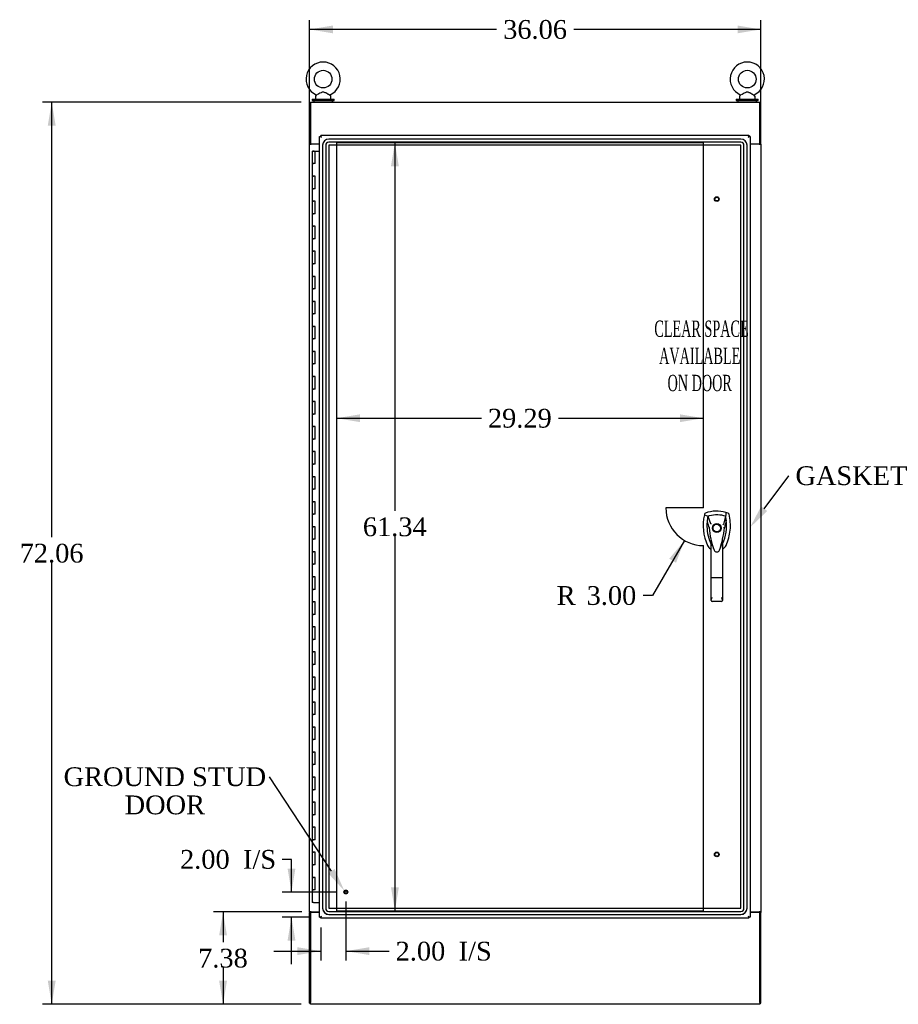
# Model space of a CAD drawing. Header units: inches. Extents: x 1 to 359, y -2 to 239.
# Tile 4 of 12: x 69 to 140, y 74 to 152. Entities that reach past the tile are written whole.
import ezdxf
from ezdxf import colors
from ezdxf.entities.mleader import LeaderData, LeaderLine
from ezdxf.enums import TextEntityAlignment as Align
from ezdxf.lldxf.tags import DXFTag
from ezdxf.math import Vec2, Vec3

# ---------------------------------------------------------------- set-up
doc = ezdxf.new("R2010")
doc.units = ezdxf.units.IN
doc.header["$MEASUREMENT"] = 0
for name, color, linetype in [('COM54746-60', 7, 'Continuous'), ('COM56675-1', 7, 'Continuous'), ('COM70220', 7, 'Continuous'), ('COM71199-4', 7, 'Continuous'), ('COM71207-7', 7, 'Continuous'), ('COM71209-9', 7, 'Continuous'), ('COM71211-1', 7, 'Continuous'), ('Default', 7, 'Continuous'), ('DV1_Default', 7, 'Continuous'), ('HAN13068', 7, 'Continuous'), ('SCS86414', 7, 'Continuous'), ('STD26122', 7, 'Continuous'), ('STD26258', 7, 'Continuous'), ('WAF25377', 7, 'Continuous'), ('WAM254785', 7, 'Continuous')]:
    doc.layers.add(name, color=color, linetype=linetype)
doc.styles.add('SEACAD_Times_New_Roman', font='times.ttf')
tags = doc.linetypes.add('HIDDEN2', pattern=[0.1875, 0.125, -0.0625]).pattern_tags.tags
tags[6:7] = [DXFTag(74, 4), DXFTag(75, 0), DXFTag(340, '0'), DXFTag(46, 0.0), DXFTag(50, 0.0), DXFTag(44, 0.0), DXFTag(45, 0.0)]
tags[4:5] = [DXFTag(74, 4), DXFTag(75, 0), DXFTag(340, '0'), DXFTag(46, 0.0), DXFTag(50, 0.0), DXFTag(44, 0.0), DXFTag(45, 0.0)]
doc.dimstyles.new('HAMMOND_(STH_-_300x200)', dxfattribs={"dimtxt": 1.5, "dimasz": 1.875, "dimexe": 0.75, "dimexo": 0.75, "dimgap": 0.375, "dimtad": 0, "dimtih": 1, "dimtoh": 1, "dimzin": 0, "dimdsep": 46, "dimtxsty": 'SEACAD_Times_New_Roman', "dimblk1": '_SE_FILLED', "dimblk2": '_SE_FILLED', "dimsah": 1, "dimcen": 0.75, "dimadec": 0, "dimazin": 0, "dimtfac": 0.8, "dimtofl": 0, "dimtmove": 0, "dimatfit": 3, "dimfxl": 1, "dimtolj": 1, "dimtzin": 0, "dimarcsym": 0})

# ---------------------------------------------------------------- blocks, each defined once
blk = doc.blocks.new('SE')
at = {"layer": 'COM54746-60', "color": 7, "linetype": 'Continuous'}
for p, q in [((92.736, 141.94), (92.969, 141.94)), ((92.736, 141.94), (92.736, 140.94)), ((92.79, 141.949), (92.79, 141.975)), ((92.79, 141.975), (92.84, 141.975)), ((92.84, 141.949), (92.79, 141.949)), ((92.803, 141.949), (92.803, 141.94)), ((92.84, 141.975), (92.865, 141.975)), ((92.84, 141.949), (92.865, 141.949)), ((92.865, 141.975), (92.915, 141.975)), ((92.915, 141.949), (92.865, 141.949)), ((92.903, 141.94), (92.903, 141.949)), ((92.915, 141.975), (92.915, 141.949)), ((92.969, 141.94), (93.338, 141.94)), ((92.969, 140.94), (92.969, 141.94)), ((92.736, 140.94), (92.853, 140.94)), ((92.736, 140.94), (92.736, 139.94)), ((92.853, 140.94), (92.736, 140.94)), ((92.969, 140.94), (92.853, 140.94)), ((92.736, 139.94), (92.853, 139.94)), ((92.853, 139.94), (92.736, 139.94)), ((92.736, 139.94), (92.736, 138.94)), ((92.969, 139.94), (92.853, 139.94)), ((92.969, 138.94), (92.969, 139.94)), ((92.736, 138.94), (92.853, 138.94)), ((92.736, 138.94), (92.736, 137.94)), ((92.853, 138.94), (92.736, 138.94)), ((92.969, 138.94), (92.853, 138.94)), ((92.736, 137.94), (92.853, 137.94)), ((92.853, 137.94), (92.736, 137.94)), ((92.736, 137.94), (92.736, 136.94)), ((92.969, 137.94), (92.853, 137.94)), ((92.969, 136.94), (92.969, 137.94)), ((92.736, 136.94), (92.853, 136.94)), ((92.736, 136.94), (92.736, 135.94)), ((92.853, 136.94), (92.736, 136.94)), ((92.969, 136.94), (92.853, 136.94)), ((92.736, 135.94), (92.853, 135.94)), ((92.853, 135.94), (92.736, 135.94)), ((92.736, 135.94), (92.736, 134.94)), ((92.969, 135.94), (92.853, 135.94)), ((92.969, 134.94), (92.969, 135.94)), ((92.736, 134.94), (92.853, 134.94)), ((92.736, 134.94), (92.736, 133.94)), ((92.853, 134.94), (92.736, 134.94)), ((92.969, 134.94), (92.853, 134.94)), ((92.736, 133.94), (92.853, 133.94)), ((92.853, 133.94), (92.736, 133.94)), ((92.736, 133.94), (92.736, 132.94)), ((92.969, 133.94), (92.853, 133.94)), ((92.969, 132.94), (92.969, 133.94)), ((92.736, 132.94), (92.853, 132.94)), ((92.736, 132.94), (92.736, 131.94)), ((92.853, 132.94), (92.736, 132.94)), ((92.969, 132.94), (92.853, 132.94)), ((92.736, 131.94), (92.853, 131.94)), ((92.853, 131.94), (92.736, 131.94)), ((92.736, 131.94), (92.736, 130.94)), ((92.969, 131.94), (92.853, 131.94)), ((92.969, 130.94), (92.969, 131.94)), ((92.736, 130.94), (92.853, 130.94)), ((92.736, 130.94), (92.736, 129.94)), ((92.853, 130.94), (92.736, 130.94)), ((92.969, 130.94), (92.853, 130.94)), ((92.736, 129.94), (92.853, 129.94)), ((92.853, 129.94), (92.736, 129.94)), ((92.736, 129.94), (92.736, 128.94)), ((92.969, 129.94), (92.853, 129.94)), ((92.969, 128.94), (92.969, 129.94)), ((92.736, 128.94), (92.853, 128.94)), ((92.736, 128.94), (92.736, 127.94)), ((92.853, 128.94), (92.736, 128.94)), ((92.969, 128.94), (92.853, 128.94)), ((92.736, 127.94), (92.853, 127.94)), ((92.853, 127.94), (92.736, 127.94)), ((92.736, 127.94), (92.736, 126.94)), ((92.969, 127.94), (92.853, 127.94)), ((92.969, 126.94), (92.969, 127.94)), ((92.736, 126.94), (92.853, 126.94)), ((92.736, 126.94), (92.736, 125.94)), ((92.853, 126.94), (92.736, 126.94)), ((92.969, 126.94), (92.853, 126.94)), ((92.736, 125.94), (92.853, 125.94)), ((92.853, 125.94), (92.736, 125.94)), ((92.736, 125.94), (92.736, 124.94)), ((92.969, 125.94), (92.853, 125.94)), ((92.969, 124.94), (92.969, 125.94)), ((92.736, 124.94), (92.853, 124.94)), ((92.736, 124.94), (92.736, 123.94)), ((92.853, 124.94), (92.736, 124.94)), ((92.969, 124.94), (92.853, 124.94)), ((92.736, 123.94), (92.853, 123.94)), ((92.853, 123.94), (92.736, 123.94)), ((92.736, 123.94), (92.736, 122.94)), ((92.969, 123.94), (92.853, 123.94)), ((92.969, 122.94), (92.969, 123.94)), ((92.736, 122.94), (92.853, 122.94)), ((92.736, 122.94), (92.736, 121.94)), ((92.853, 122.94), (92.736, 122.94)), ((92.969, 122.94), (92.853, 122.94)), ((92.736, 121.94), (92.853, 121.94)), ((92.853, 121.94), (92.736, 121.94)), ((92.736, 121.94), (92.736, 120.94)), ((92.969, 121.94), (92.853, 121.94)), ((92.969, 120.94), (92.969, 121.94)), ((92.736, 120.94), (92.853, 120.94)), ((92.736, 120.94), (92.736, 119.94)), ((92.853, 120.94), (92.736, 120.94)), ((92.969, 120.94), (92.853, 120.94)), ((92.736, 119.94), (92.853, 119.94)), ((92.853, 119.94), (92.736, 119.94)), ((92.736, 119.94), (92.736, 118.94)), ((92.969, 119.94), (92.853, 119.94)), ((92.969, 118.94), (92.969, 119.94)), ((92.736, 118.94), (92.853, 118.94)), ((92.736, 118.94), (92.736, 117.94)), ((92.853, 118.94), (92.736, 118.94)), ((92.969, 118.94), (92.853, 118.94)), ((92.736, 117.94), (92.853, 117.94)), ((92.853, 117.94), (92.736, 117.94)), ((92.736, 117.94), (92.736, 116.94)), ((92.969, 117.94), (92.853, 117.94)), ((92.969, 116.94), (92.969, 117.94)), ((92.736, 116.94), (92.853, 116.94)), ((92.736, 116.94), (92.736, 115.94)), ((92.853, 116.94), (92.736, 116.94)), ((92.969, 116.94), (92.853, 116.94)), ((92.736, 115.94), (92.853, 115.94)), ((92.853, 115.94), (92.736, 115.94)), ((92.736, 115.94), (92.736, 114.94)), ((92.969, 115.94), (92.853, 115.94)), ((92.969, 114.94), (92.969, 115.94)), ((92.736, 114.94), (92.853, 114.94)), ((92.736, 114.94), (92.736, 113.94)), ((92.853, 114.94), (92.736, 114.94)), ((92.969, 114.94), (92.853, 114.94)), ((92.736, 113.94), (92.853, 113.94)), ((92.853, 113.94), (92.736, 113.94)), ((92.736, 113.94), (92.736, 112.94)), ((92.969, 113.94), (92.853, 113.94)), ((92.969, 112.94), (92.969, 113.94)), ((92.736, 112.94), (92.853, 112.94)), ((92.736, 112.94), (92.736, 111.94)), ((92.853, 112.94), (92.736, 112.94)), ((92.969, 112.94), (92.853, 112.94)), ((92.736, 111.94), (92.853, 111.94)), ((92.853, 111.94), (92.736, 111.94)), ((92.736, 111.94), (92.736, 110.94)), ((92.969, 111.94), (92.853, 111.94)), ((92.969, 110.94), (92.969, 111.94)), ((92.736, 110.94), (92.853, 110.94)), ((92.736, 110.94), (92.736, 109.94)), ((92.853, 110.94), (92.736, 110.94)), ((92.969, 110.94), (92.853, 110.94)), ((92.736, 109.94), (92.853, 109.94)), ((92.853, 109.94), (92.736, 109.94)), ((92.736, 109.94), (92.736, 108.94)), ((92.969, 109.94), (92.853, 109.94)), ((92.969, 108.94), (92.969, 109.94)), ((92.736, 108.94), (92.853, 108.94)), ((92.736, 108.94), (92.736, 107.94)), ((92.853, 108.94), (92.736, 108.94)), ((92.969, 108.94), (92.853, 108.94)), ((92.736, 107.94), (92.853, 107.94)), ((92.853, 107.94), (92.736, 107.94)), ((92.736, 107.94), (92.736, 106.94)), ((92.969, 107.94), (92.853, 107.94)), ((92.969, 106.94), (92.969, 107.94)), ((92.736, 106.94), (92.853, 106.94)), ((92.736, 106.94), (92.736, 105.94)), ((92.853, 106.94), (92.736, 106.94)), ((92.969, 106.94), (92.853, 106.94)), ((92.736, 105.94), (92.853, 105.94)), ((92.853, 105.94), (92.736, 105.94)), ((92.736, 105.94), (92.736, 104.94)), ((92.969, 105.94), (92.853, 105.94)), ((92.969, 104.94), (92.969, 105.94)), ((92.736, 104.94), (92.853, 104.94)), ((92.736, 104.94), (92.736, 103.94)), ((92.853, 104.94), (92.736, 104.94)), ((92.969, 104.94), (92.853, 104.94)), ((92.736, 103.94), (92.853, 103.94)), ((92.853, 103.94), (92.736, 103.94)), ((92.736, 103.94), (92.736, 102.94)), ((92.969, 103.94), (92.853, 103.94)), ((92.969, 102.94), (92.969, 103.94)), ((92.736, 102.94), (92.853, 102.94)), ((92.736, 102.94), (92.736, 101.94)), ((92.853, 102.94), (92.736, 102.94)), ((92.969, 102.94), (92.853, 102.94)), ((92.736, 101.94), (92.853, 101.94)), ((92.853, 101.94), (92.736, 101.94)), ((92.736, 101.94), (92.736, 100.94)), ((92.969, 101.94), (92.853, 101.94)), ((92.969, 100.94), (92.969, 101.94)), ((92.736, 100.94), (92.853, 100.94)), ((92.736, 100.94), (92.736, 99.94)), ((92.853, 100.94), (92.736, 100.94)), ((92.969, 100.94), (92.853, 100.94)), ((92.736, 99.94), (92.853, 99.94)), ((92.853, 99.94), (92.736, 99.94)), ((92.736, 99.94), (92.736, 98.94)), ((92.969, 99.94), (92.853, 99.94)), ((92.969, 98.94), (92.969, 99.94)), ((92.736, 98.94), (92.853, 98.94)), ((92.736, 98.94), (92.736, 97.94)), ((92.853, 98.94), (92.736, 98.94)), ((92.969, 98.94), (92.853, 98.94)), ((92.736, 97.94), (92.853, 97.94)), ((92.853, 97.94), (92.736, 97.94)), ((92.736, 97.94), (92.736, 96.94)), ((92.969, 97.94), (92.853, 97.94)), ((92.969, 96.94), (92.969, 97.94)), ((92.736, 96.94), (92.853, 96.94)), ((92.736, 96.94), (92.736, 95.94)), ((92.853, 96.94), (92.736, 96.94)), ((92.969, 96.94), (92.853, 96.94)), ((92.736, 95.94), (92.853, 95.94)), ((92.853, 95.94), (92.736, 95.94)), ((92.736, 95.94), (92.736, 94.94)), ((92.969, 95.94), (92.853, 95.94)), ((92.969, 94.94), (92.969, 95.94)), ((92.736, 94.94), (92.853, 94.94)), ((92.736, 94.94), (92.736, 93.94)), ((92.853, 94.94), (92.736, 94.94)), ((92.969, 94.94), (92.853, 94.94)), ((92.736, 93.94), (92.853, 93.94)), ((92.853, 93.94), (92.736, 93.94)), ((92.736, 93.94), (92.736, 92.94)), ((92.969, 93.94), (92.853, 93.94)), ((92.969, 92.94), (92.969, 93.94)), ((92.736, 92.94), (92.853, 92.94)), ((92.736, 92.94), (92.736, 91.94)), ((92.853, 92.94), (92.736, 92.94)), ((92.969, 92.94), (92.853, 92.94)), ((92.736, 91.94), (92.853, 91.94)), ((92.853, 91.94), (92.736, 91.94)), ((92.736, 91.94), (92.736, 90.94)), ((92.969, 91.94), (92.853, 91.94)), ((92.969, 90.94), (92.969, 91.94)), ((92.736, 90.94), (92.853, 90.94)), ((92.736, 90.94), (92.736, 89.94)), ((92.853, 90.94), (92.736, 90.94)), ((92.969, 90.94), (92.853, 90.94)), ((92.736, 89.94), (92.853, 89.94)), ((92.853, 89.94), (92.736, 89.94)), ((92.736, 89.94), (92.736, 88.94)), ((92.969, 89.94), (92.853, 89.94)), ((92.969, 88.94), (92.969, 89.94)), ((92.736, 88.94), (92.853, 88.94)), ((92.736, 88.94), (92.736, 87.94)), ((92.853, 88.94), (92.736, 88.94)), ((92.969, 88.94), (92.853, 88.94)), ((92.736, 87.94), (92.853, 87.94)), ((92.853, 87.94), (92.736, 87.94)), ((92.736, 87.94), (92.736, 86.94)), ((92.969, 87.94), (92.853, 87.94)), ((92.969, 86.94), (92.969, 87.94)), ((92.736, 86.94), (92.853, 86.94)), ((92.736, 86.94), (92.736, 85.94)), ((92.853, 86.94), (92.736, 86.94)), ((92.969, 86.94), (92.853, 86.94)), ((92.736, 85.94), (92.853, 85.94)), ((92.853, 85.94), (92.736, 85.94)), ((92.736, 85.94), (92.736, 84.94)), ((92.969, 85.94), (92.853, 85.94)), ((92.969, 84.94), (92.969, 85.94)), ((92.736, 84.94), (92.853, 84.94)), ((92.736, 84.94), (92.736, 83.94)), ((92.853, 84.94), (92.736, 84.94)), ((92.969, 84.94), (92.853, 84.94)), ((92.736, 83.94), (92.853, 83.94)), ((92.853, 83.94), (92.736, 83.94)), ((92.736, 83.94), (92.736, 82.94)), ((92.969, 83.94), (92.853, 83.94)), ((92.969, 82.94), (92.969, 83.94)), ((92.736, 82.94), (92.853, 82.94)), ((92.736, 82.94), (92.736, 81.94)), ((92.853, 82.94), (92.736, 82.94)), ((92.969, 82.94), (92.853, 82.94)), ((92.853, 81.94), (92.736, 81.94)), ((92.853, 81.94), (93.338, 81.94))]:
    blk.add_line(p, q, dxfattribs=at)
at = {"layer": 'COM56675-1', "color": 7, "linetype": 'Continuous'}
for p, q in [((92.621, 145.861), (128.491, 145.861)), ((92.621, 145.861), (92.621, 145.718)), ((92.621, 145.718), (92.621, 142.516)), ((128.491, 145.718), (128.491, 145.861)), ((128.491, 142.516), (128.491, 145.718)), ((92.621, 142.516), (93.338, 142.516)), ((127.713, 142.516), (128.491, 142.516))]:
    blk.add_line(p, q, dxfattribs=at)
at = {"layer": 'COM70220', "color": 7, "linetype": 'HIDDEN2'}
for p, q in [((93.573, 142.406), (93.573, 81.474)), ((93.574, 142.406), (93.574, 81.474)), ((93.823, 142.406), (93.823, 81.474)), ((94.072, 142.406), (94.072, 81.474)), ((126.978, 142.906), (94.073, 142.906)), ((126.978, 142.905), (94.073, 142.905)), ((126.978, 142.656), (94.073, 142.656)), ((126.978, 142.407), (94.073, 142.407)), ((126.978, 142.406), (94.073, 142.406)), ((94.073, 142.406), (94.073, 81.474)), ((126.978, 81.474), (126.978, 142.406)), ((126.979, 81.474), (126.979, 142.406)), ((127.228, 81.474), (127.228, 142.406)), ((127.477, 81.474), (127.477, 142.406)), ((127.478, 81.474), (127.478, 142.406)), ((94.073, 81.474), (126.978, 81.474)), ((94.073, 81.473), (126.978, 81.473)), ((94.073, 81.224), (126.978, 81.224)), ((94.073, 80.975), (126.978, 80.975)), ((94.073, 80.974), (126.978, 80.974))]:
    blk.add_line(p, q, dxfattribs=at)
for centre, radius, start, end in [((94.073, 142.406), 0.5, 90, 180), ((94.073, 142.406), 0.499, 90, 180), ((94.073, 142.406), 0.25, 90, 180), ((94.073, 142.406), 0.001, 90, 180), ((126.978, 142.406), 0.5, 0, 90), ((126.978, 142.406), 0.499, 0, 90), ((126.978, 142.406), 0.25, 0, 90), ((126.978, 142.406), 0.001, 0, 90), ((94.073, 81.474), 0.5, 180, 270), ((94.073, 81.474), 0.499, 180, 270), ((94.073, 81.474), 0.25, 180, 270), ((94.073, 81.474), 0.001, 180, 270), ((126.978, 81.474), 0.5, 270, 360), ((126.978, 81.474), 0.001, 270, 360), ((126.978, 81.474), 0.25, 270, 360), ((126.978, 81.474), 0.499, 270, 360)]:
    blk.add_arc(centre, radius, start, end, dxfattribs=at)
at = {"layer": 'COM71199-4', "color": 7, "linetype": 'Continuous'}
for p, q in [((93.433, 143.206), (127.618, 143.206)), ((93.433, 143.206), (93.433, 143.15)), ((93.433, 143.111), (93.433, 143.15)), ((127.618, 143.206), (127.618, 143.15)), ((127.618, 143.111), (127.618, 143.15)), ((93.338, 80.769), (93.338, 143.111)), ((93.338, 143.111), (93.394, 143.111)), ((93.433, 143.111), (93.394, 143.111)), ((93.469, 143.075), (93.433, 143.111)), ((93.48, 143.063), (93.481, 143.063)), ((93.481, 143.063), (93.481, 143.063)), ((93.481, 143.063), (93.481, 143.063)), ((93.481, 143.063), (93.481, 143.063)), ((127.57, 143.063), (127.57, 143.063)), ((127.57, 143.063), (127.57, 143.063)), ((127.57, 143.063), (127.57, 143.063)), ((127.57, 143.063), (127.57, 143.063)), ((127.581, 143.074), (127.618, 143.111)), ((127.618, 143.111), (127.657, 143.111)), ((127.713, 143.111), (127.657, 143.111)), ((127.713, 143.111), (127.713, 80.769)), ((93.338, 80.769), (93.394, 80.769)), ((93.433, 80.769), (93.394, 80.769)), ((93.48, 80.817), (93.433, 80.769)), ((93.433, 80.769), (93.433, 80.73)), ((93.433, 80.674), (93.433, 80.73)), ((127.618, 80.674), (93.433, 80.674)), ((93.481, 80.817), (93.48, 80.817)), ((93.481, 80.817), (93.481, 80.817)), ((93.481, 80.817), (93.481, 80.817)), ((93.481, 80.817), (93.481, 80.817)), ((127.57, 80.817), (127.57, 80.817)), ((127.57, 80.817), (127.57, 80.817)), ((127.57, 80.817), (127.57, 80.817)), ((127.57, 80.817), (127.57, 80.817)), ((127.57, 80.817), (127.57, 80.817)), ((127.582, 80.805), (127.618, 80.769)), ((127.618, 80.769), (127.586, 80.801)), ((127.618, 80.769), (127.618, 80.73)), ((127.618, 80.769), (127.657, 80.769)), ((127.618, 80.674), (127.618, 80.73)), ((127.713, 80.769), (127.657, 80.769))]:
    blk.add_line(p, q, dxfattribs=at)
for centre, start, end in [((92.503, 142.582), 26.23673, 31.43872), ((128.548, 142.582), 148.56128, 153.76327), ((93.962, 144.041), 238.56128, 243.76327), ((127.088, 144.041), 296.23673, 301.43872), ((93.962, 79.839), 116.23673, 121.43872), ((92.503, 81.299), 328.56128, 333.76327), ((128.548, 81.299), 206.23673, 211.43872), ((127.088, 79.839), 58.56128, 63.76327)]:
    blk.add_arc(centre, 1.09, start, end, dxfattribs=at)
at = {"layer": 'COM71207-7', "color": 7, "linetype": 'Continuous'}
for p, q in [((92.526, 142.516), (92.526, 145.766)), ((92.526, 145.766), (92.621, 145.766)), ((92.526, 142.486), (92.526, 142.516)), ((92.621, 142.516), (92.526, 142.516)), ((92.526, 81.176), (92.526, 142.486)), ((92.526, 142.486), (92.669, 142.486)), ((92.621, 142.486), (92.621, 142.516)), ((93.338, 142.486), (92.669, 142.486)), ((92.526, 81.176), (92.526, 81.146)), ((92.669, 81.176), (92.526, 81.176)), ((92.526, 81.146), (92.621, 81.146)), ((92.526, 73.896), (92.526, 81.146)), ((92.621, 81.176), (92.621, 81.146)), ((92.669, 81.176), (93.338, 81.176)), ((92.526, 73.896), (92.621, 73.896))]:
    blk.add_line(p, q, dxfattribs=at)
at = {"layer": 'COM71209-9', "color": 7, "linetype": 'Continuous'}
for p, q in [((92.621, 81.146), (92.621, 73.944)), ((93.338, 81.146), (92.621, 81.146)), ((128.491, 81.146), (127.713, 81.146)), ((128.491, 73.944), (128.491, 81.146)), ((92.621, 73.801), (92.621, 73.944)), ((128.491, 73.944), (128.491, 73.801)), ((128.491, 73.801), (92.621, 73.801))]:
    blk.add_line(p, q, dxfattribs=at)
at = {"layer": 'COM71211-1', "color": 7, "linetype": 'Continuous'}
for p, q in [((128.491, 145.766), (128.586, 145.766)), ((128.586, 142.516), (128.586, 145.766)), ((128.443, 142.486), (127.713, 142.486)), ((128.443, 142.486), (128.586, 142.486)), ((128.491, 142.486), (128.491, 142.516)), ((128.586, 142.516), (128.491, 142.516)), ((128.586, 142.486), (128.586, 142.516)), ((128.586, 142.486), (128.586, 81.176)), ((127.713, 81.176), (128.443, 81.176)), ((128.586, 81.176), (128.443, 81.176)), ((128.491, 81.176), (128.491, 81.146)), ((128.491, 81.146), (128.491, 81.146)), ((128.491, 81.146), (128.586, 81.146)), ((128.491, 81.146), (128.586, 81.146)), ((128.586, 81.176), (128.586, 81.146)), ((128.586, 81.146), (128.586, 81.146)), ((128.586, 73.896), (128.586, 81.146)), ((128.491, 73.896), (128.586, 73.896))]:
    blk.add_line(p, q, dxfattribs=at)
at = {"layer": 'DV1_Default', "color": 7, "linetype": 'HIDDEN2'}
for p, q in [((123.985, 142.611), (94.692, 142.611)), ((94.692, 142.611), (94.692, 81.269)), ((123.985, 113.44), (123.985, 142.611)), ((123.985, 113.44), (120.985, 113.44)), ((123.985, 81.269), (123.985, 110.44)), ((94.692, 81.269), (123.985, 81.269))]:
    blk.add_line(p, q, dxfattribs=at)
blk.add_arc((123.985, 113.44), 3, 180, 270, dxfattribs=at)
at = {"layer": 'HAN13068', "color": 7, "linetype": 'Continuous'}
for p, q in [((124.079, 112.942), (124.065, 112.883)), ((124.065, 112.883), (124.348, 112.778)), ((124.348, 112.778), (124.564, 112.206)), ((125.763, 112.778), (125.599, 112.122)), ((125.954, 113.029), (125.774, 113.088)), ((124.45, 111.857), (124.45, 111.856)), ((124.564, 112.206), (124.61, 112.172)), ((125.661, 111.861), (125.661, 111.861)), ((124.601, 107.863), (124.601, 110.841)), ((124.794, 110.2), (124.798, 110.192)), ((125.274, 110.077), (125.28, 110.091)), ((125.511, 110.84), (125.511, 107.863)), ((125.511, 110.56), (125.533, 110.602)), ((125.533, 110.602), (125.535, 110.607)), ((124.601, 106.055), (124.601, 107.863)), ((125.421, 107.857), (124.691, 107.857)), ((125.511, 107.863), (125.511, 106.055)), ((125.421, 105.965), (124.691, 105.965))]:
    blk.add_line(p, q, dxfattribs=at)
for radius in [0.35, 0.3]:
    blk.add_circle((125.056, 111.84), radius, dxfattribs=at)
for centre, radius, start, end in [((127.687, 112.031), 3.721, 166.75318, 205.10266), ((125.056, 110.605), 2.585, 73.85893, 110.34924), ((127.687, 112.031), 3.421, 167.3846, 174.70184), ((125.056, 110.605), 2.285, 106.83853, 108.03431), ((125.056, 110.605), 2.285, 104.45028, 106.83853), ((125.056, 110.605), 2.285, 71.96569, 104.45028), ((122.424, 112.031), 3.421, 334.89734, 7.2824), ((122.424, 112.031), 3.421, 10.11379, 12.6154), ((122.424, 112.031), 3.421, 8.519, 10.11379), ((122.424, 112.031), 3.421, 7.2824, 8.519), ((127.687, 112.031), 3.421, 174.70184, 200.20775), ((124.539, 110.509), 1.35, 91.23359, 93.76963), ((131.298, 112.426), 6.872, 184.75423, 199.9908), ((118.618, 112.456), 7.068, 340.3478, 355.1696), ((138.42, 85.413), 29.627, 115.64179, 115.75394), ((125.596, 111.072), 0.791, 85.30773, 89.6394), ((127.687, 112.031), 3.421, 200.20775, 205.10266), ((124.996, 110.77), 0.75, 233.47883, 238.15135), ((124.996, 110.77), 0.45, 205.10266, 208.42246), ((123.071, 110.235), 1.646, 10.27719, 21.64676), ((125.115, 110.77), 0.45, 331.57754, 334.89734), ((125.115, 110.77), 0.75, 301.84865, 334.89734), ((125.057, 110.166), 0.234, 202.28022, 338.21669), ((124.691, 106.055), 0.0903, 180.00172, 181.11543), ((124.691, 106.055), 0.09, 181.11716, 270), ((125.421, 106.055), 0.09, 270, 358.88284), ((125.42, 106.055), 0.0903, 358.88457, 359.99828)]:
    blk.add_arc(centre, radius, start, end, dxfattribs=at)
for points in [[(124.157, 113.029), (124.119, 113.015), (124.089, 112.981), (124.079, 112.942)], [(125.818, 112.464), (125.766, 112.263), (125.713, 112.062), (125.661, 111.861)], [(125.774, 113.088), (125.77, 112.985), (125.767, 112.881), (125.763, 112.778)], [(126.032, 112.942), (126.022, 112.981), (125.992, 113.015), (125.954, 113.029)], [(124.28, 112.347), (124.337, 112.183), (124.393, 112.02), (124.45, 111.857)], [(124.317, 110.452), (124.37, 110.34), (124.451, 110.241), (124.55, 110.167)], [(124.721, 110.427), (124.711, 110.461), (124.7, 110.495), (124.691, 110.529)], [(124.795, 110.2), (124.79, 110.212), (124.786, 110.225), (124.782, 110.237)], [(125.421, 110.528), (125.393, 110.431), (125.363, 110.334), (125.332, 110.239)]]:
    blk.add_open_spline(points, degree=3, dxfattribs=at)
for points, knots in [([(125.794, 110.452), (125.975, 110.837), (126.088, 111.253), (126.169, 112.1), (126.136, 112.53), (126.032, 112.942)], [0, 0, 0, 0, 0.5, 0.5, 1, 1, 1, 1]), ([(125.421, 110.528), (125.437, 110.585), (125.453, 110.643), (125.476, 110.728), (125.484, 110.756), (125.495, 110.797), (125.499, 110.811), (125.505, 110.829), (125.507, 110.834), (125.51, 110.842), (125.511, 110.843), (125.511, 110.84)], [0, 0, 0, 0, 0.5, 0.5, 0.75, 0.75, 0.875, 0.875, 0.9375, 0.9375, 1, 1, 1, 1]), ([(124.691, 107.857), (124.685, 107.857), (124.679, 107.857), (124.667, 107.857), (124.662, 107.858), (124.651, 107.858), (124.646, 107.858), (124.636, 107.858), (124.631, 107.859), (124.619, 107.86), (124.612, 107.86), (124.605, 107.861), (124.604, 107.862), (124.601, 107.862), (124.601, 107.863), (124.601, 107.863)], [0, 0, 0, 0, 0.125, 0.125, 0.25, 0.25, 0.375, 0.375, 0.5, 0.5, 0.75, 0.75, 0.875, 0.875, 1, 1, 1, 1]), ([(125.511, 107.863), (125.511, 107.863), (125.51, 107.862), (125.508, 107.862), (125.506, 107.861), (125.499, 107.86), (125.493, 107.86), (125.48, 107.859), (125.476, 107.858), (125.466, 107.858), (125.461, 107.858), (125.45, 107.858), (125.444, 107.857), (125.433, 107.857), (125.427, 107.857), (125.421, 107.857)], [0, 0, 0, 0, 0.125, 0.125, 0.25, 0.25, 0.5, 0.5, 0.625, 0.625, 0.75, 0.75, 0.875, 0.875, 1, 1, 1, 1]), ([(124.601, 106.053), (124.601, 106.069), (124.605, 106.086), (124.613, 106.114), (124.617, 106.123), (124.624, 106.143), (124.628, 106.153), (124.641, 106.183), (124.65, 106.205), (124.665, 106.238), (124.67, 106.25), (124.68, 106.273), (124.686, 106.285), (124.691, 106.296)], [0, 0, 0, 0, 0.25, 0.25, 0.375, 0.375, 0.5, 0.5, 0.75, 0.75, 0.875, 0.875, 1, 1, 1, 1]), ([(125.421, 106.296), (125.426, 106.285), (125.431, 106.273), (125.441, 106.25), (125.446, 106.238), (125.461, 106.205), (125.471, 106.183), (125.483, 106.153), (125.487, 106.143), (125.495, 106.123), (125.498, 106.114), (125.507, 106.086), (125.51, 106.069), (125.511, 106.053)], [0, 0, 0, 0, 0.125, 0.125, 0.25, 0.25, 0.5, 0.5, 0.625, 0.625, 0.75, 0.75, 1, 1, 1, 1])]:
    blk.add_open_spline(points, degree=3, knots=knots, dxfattribs=at)
at = {"layer": 'SCS86414', "color": 7, "linetype": 'Continuous'}
for p, q in [((92.996, 146.28), (92.996, 146.161)), ((93.075, 146.397), (93.01, 146.319)), ((94.232, 146.319), (94.166, 146.399)), ((94.246, 146.161), (94.246, 146.28)), ((126.866, 146.28), (126.866, 146.161)), ((126.945, 146.397), (126.88, 146.319)), ((128.102, 146.319), (128.036, 146.399)), ((128.116, 146.161), (128.116, 146.28))]:
    blk.add_line(p, q, dxfattribs=at)
for centre in [(93.621, 147.69), (127.491, 147.69)]:
    blk.add_circle(centre, 0.704, dxfattribs=at)
for centre, radius, start, end in [((93.621, 147.69), 1.367, 294.02373, 246.01877), ((127.491, 147.69), 1.367, 294.02373, 246.01877), ((93.056, 146.28), 0.06, 140.32138, 180), ((93.05, 146.415), 0.03, 297.89156, 61.95204), ((94.186, 146.42), 0.0231, 111.58968, 162.4656), ((94.186, 146.28), 0.06, 0, 39.67862), ((126.926, 146.28), 0.06, 140.32138, 180), ((126.92, 146.415), 0.03, 297.89156, 61.95204), ((128.056, 146.42), 0.0231, 111.58968, 162.4656), ((128.056, 146.28), 0.06, 0, 39.67862), ((93.056, 146.161), 0.06, 180, 270), ((94.186, 146.161), 0.06, 270, 0), ((126.926, 146.161), 0.06, 180, 270), ((128.056, 146.161), 0.06, 270, 0)]:
    blk.add_arc(centre, radius, start, end, dxfattribs=at)
for points in [[(94.168, 146.396), (94.168, 146.396), (94.15, 146.405), (94.103, 146.431), (94.083, 146.442), (94.038, 146.467), (94.013, 146.481), (93.936, 146.524), (93.881, 146.555), (93.794, 146.599), (93.764, 146.613), (93.703, 146.636), (93.671, 146.645), (93.607, 146.65), (93.574, 146.645), (93.511, 146.627), (93.481, 146.615), (93.393, 146.573), (93.338, 146.542), (93.231, 146.482), (93.181, 146.454), (93.142, 146.433)], [(128.038, 146.396), (128.038, 146.396), (128.02, 146.405), (127.973, 146.431), (127.953, 146.442), (127.908, 146.467), (127.883, 146.481), (127.806, 146.524), (127.751, 146.555), (127.664, 146.599), (127.634, 146.613), (127.573, 146.636), (127.541, 146.645), (127.477, 146.65), (127.444, 146.645), (127.381, 146.627), (127.351, 146.615), (127.263, 146.573), (127.208, 146.542), (127.101, 146.482), (127.051, 146.454), (127.012, 146.433)]]:
    blk.add_open_spline(points, degree=3, knots=[0.5685641, 0.5685641, 0.5685641, 0.5685641, 0.625, 0.625, 0.65625, 0.65625, 0.6875, 0.6875, 0.75, 0.75, 0.78125, 0.78125, 0.8125, 0.8125, 0.84375, 0.84375, 0.875, 0.875, 0.9375, 0.9375, 1, 1, 1, 1], dxfattribs=at)
at = {"layer": 'STD26122', "color": 7, "linetype": 'HIDDEN2'}
for centre, radius in [((125.056, 138.111), 0.185), ((125.056, 138.111), 0.15), ((125.056, 85.769), 0.185), ((125.056, 85.769), 0.15)]:
    blk.add_circle(centre, radius, dxfattribs=at)
at = {"layer": 'STD26258', "color": 7, "linetype": 'HIDDEN2'}
for radius in [0.156, 0.125, 0.0944]:
    blk.add_circle((95.433, 82.769), radius, dxfattribs=at)
at = {"layer": 'WAF25377', "color": 7, "linetype": 'Continuous'}
for p, q in [((92.746, 146.101), (94.496, 146.101)), ((92.746, 146.101), (92.746, 145.986)), ((92.746, 145.986), (94.496, 145.986)), ((94.496, 145.986), (94.496, 146.101)), ((126.616, 146.101), (128.366, 146.101)), ((126.616, 146.101), (126.616, 145.986)), ((126.616, 145.986), (128.366, 145.986)), ((128.366, 145.986), (128.366, 146.101))]:
    blk.add_line(p, q, dxfattribs=at)
at = {"layer": 'WAM254785', "color": 7, "linetype": 'Continuous'}
for p, q in [((92.871, 145.986), (92.871, 145.861)), ((94.371, 145.861), (94.371, 145.986)), ((126.741, 145.986), (126.741, 145.861)), ((128.241, 145.861), (128.241, 145.986))]:
    blk.add_line(p, q, dxfattribs=at)
at = {"layer": 'DV1_Default', "insert": (123.693, 128.408), "char_height": 1.3, "width": 12.9122, "attachment_point": 2}
blk.add_mtext('{\\fTimes New Roman|b0||i0||c0|p34;\\C7;\\H1.3;\\W0.5776;^I}{\\fTimes New Roman|b0||i0||c0|p34;\\C7;\\H1.3;\\W0.5776;CLEAR SPACE\\P}{\\fTimes New Roman|b0||i0||c0|p34;\\C7;\\H1.3;\\W0.5776;AVAILABLE \\P}{\\fTimes New Roman|b0||i0||c0|p34;\\C7;\\H1.3;\\W0.5776;ON DOOR^I}', dxfattribs=at)
blk = doc.blocks.new('DMBLK5351')
at = {"layer": 'Default', "linetype": 'Continuous'}
for points in [[(71.632, 143.986), (72.257, 143.986), (71.944, 145.861)], [(71.632, 75.676), (71.944, 73.801), (72.257, 75.676)]]:
    blk.add_hatch(color=7, dxfattribs=at).paths.add_polyline_path(points)
at = {"layer": 'Default', "color": 7, "linetype": 'Continuous'}
for p, q in [((91.871, 145.861), (71.194, 145.861)), ((71.944, 111.106), (71.944, 145.861)), ((71.944, 73.801), (71.944, 109.081)), ((91.871, 73.801), (71.194, 73.801))]:
    blk.add_line(p, q, dxfattribs=at)
at = {"layer": 'Default', "color": 7, "linetype": 'Continuous', "style": 'SEACAD_Times_New_Roman'}
blk.add_text('72.06', height=1.5, dxfattribs=at).set_placement((69.385, 110.581), align=Align.TOP_LEFT)
blk = doc.blocks.new('_SE_FILLED')
at = {"color": 0}
blk.add_line((0, 0), (-1, 0), dxfattribs=at)
blk.add_solid([(0, 0), (-1, -0.1665), (-1, 0.1665), (0, 0)], dxfattribs=at)
blk = doc.blocks.new('DMBLK5357')
at = {"layer": 'Default', "linetype": 'Continuous'}
for points in [[(85.314, 79.301), (85.939, 79.301), (85.626, 81.176)], [(85.314, 75.676), (85.626, 73.801), (85.939, 75.676)]]:
    blk.add_hatch(color=7, dxfattribs=at).paths.add_polyline_path(points)
at = {"layer": 'Default', "color": 7, "linetype": 'Continuous'}
for p, q in [((91.919, 81.176), (84.876, 81.176)), ((85.626, 81.176), (85.626, 78.764)), ((85.626, 76.739), (85.626, 73.801)), ((91.871, 73.801), (84.876, 73.801))]:
    blk.add_line(p, q, dxfattribs=at)
at = {"layer": 'Default', "color": 7, "linetype": 'Continuous', "style": 'SEACAD_Times_New_Roman'}
blk.add_text('7.38', height=1.5, dxfattribs=at).set_placement((83.636, 78.239), align=Align.TOP_LEFT)
blk = doc.blocks.new('DMBLK5360')
at = {"layer": 'Default', "linetype": 'Continuous'}
for points in [[(99.662, 140.736), (99.35, 142.611), (99.037, 140.736)], [(99.662, 83.144), (99.037, 83.144), (99.35, 81.269)]]:
    blk.add_hatch(color=7, dxfattribs=at).paths.add_polyline_path(points)
at = {"layer": 'Default', "color": 7, "linetype": 'Continuous'}
for p, q in [((99.35, 142.611), (99.35, 113.215)), ((99.35, 111.19), (99.35, 81.269))]:
    blk.add_line(p, q, dxfattribs=at)
at = {"layer": 'Default', "color": 7, "linetype": 'Continuous', "style": 'SEACAD_Times_New_Roman'}
blk.add_text('61.34', height=1.5, dxfattribs=at).set_placement((96.791, 112.69), align=Align.TOP_LEFT)
blk = doc.blocks.new('DMBLK5361')
at = {"layer": 'Default', "linetype": 'Continuous'}
for points in [[(96.567, 120.296), (96.567, 120.921), (94.692, 120.609)], [(122.11, 120.296), (123.985, 120.609), (122.11, 120.921)]]:
    blk.add_hatch(color=7, dxfattribs=at).paths.add_polyline_path(points)
at = {"layer": 'Default', "color": 7, "linetype": 'Continuous'}
for p, q in [((94.692, 120.609), (106.254, 120.609)), ((112.423, 120.609), (123.985, 120.609))]:
    blk.add_line(p, q, dxfattribs=at)
at = {"layer": 'Default', "color": 7, "linetype": 'Continuous', "style": 'SEACAD_Times_New_Roman'}
blk.add_text('29.29', height=1.5, dxfattribs=at).set_placement((106.779, 121.359), align=Align.TOP_LEFT)
blk = doc.blocks.new('DMBLK5362')
at = {"layer": 'Default', "linetype": 'Continuous'}
blk.add_hatch(color=7, dxfattribs=at).paths.add_polyline_path([(121.803, 109.07), (122.476, 110.847), (121.262, 109.384)])
at = {"layer": 'Default', "color": 7, "linetype": 'Continuous'}
for p, q in [((122.476, 110.847), (119.916, 106.45)), ((119.916, 106.45), (119.166, 106.45))]:
    blk.add_line(p, q, dxfattribs=at)
at = {"layer": 'Default', "color": 7, "linetype": 'Continuous', "style": 'SEACAD_Times_New_Roman'}
for s, p in [('R', (112.267, 107.2)), ('3.00', (114.66, 107.2))]:
    blk.add_text(s, height=1.5, dxfattribs=at).set_placement(p, align=Align.TOP_LEFT)
blk = doc.blocks.new('DMBLK5367')
at = {"layer": 'Default', "linetype": 'Continuous'}
for points in [[(91.558, 77.733), (93.433, 78.046), (91.558, 78.358)], [(97.308, 77.733), (97.308, 78.358), (95.433, 78.046)]]:
    blk.add_hatch(color=7, dxfattribs=at).paths.add_polyline_path(points)
at = {"layer": 'Default', "color": 7, "linetype": 'Continuous'}
for p, q in [((95.433, 82.019), (95.433, 77.296)), ((93.433, 79.924), (93.433, 77.296)), ((89.683, 78.046), (93.433, 78.046)), ((95.433, 78.046), (98.132, 78.046)), ((98.132, 78.046), (98.882, 78.046))]:
    blk.add_line(p, q, dxfattribs=at)
at = {"layer": 'Default', "color": 7, "linetype": 'Continuous', "style": 'SEACAD_Times_New_Roman'}
for s, p in [('2.00', (99.407, 78.796)), ('I/S', (104.438, 78.796))]:
    blk.add_text(s, height=1.5, dxfattribs=at).set_placement(p, align=Align.TOP_LEFT)
blk = doc.blocks.new('DMBLK5368')
at = {"layer": 'Default', "linetype": 'Continuous'}
for points in [[(90.779, 84.644), (91.091, 82.769), (91.404, 84.644)], [(90.779, 78.894), (91.404, 78.894), (91.091, 80.769)]]:
    blk.add_hatch(color=7, dxfattribs=at).paths.add_polyline_path(points)
at = {"layer": 'Default', "color": 7, "linetype": 'Continuous'}
for p, q in [((91.091, 85.378), (90.341, 85.378)), ((91.091, 82.769), (91.091, 85.378)), ((94.683, 82.769), (90.341, 82.769)), ((92.588, 80.769), (90.341, 80.769)), ((91.091, 77.019), (91.091, 80.769))]:
    blk.add_line(p, q, dxfattribs=at)
at = {"layer": 'Default', "color": 7, "linetype": 'Continuous', "style": 'SEACAD_Times_New_Roman'}
for s, p in [('2.00', (82.19, 86.128)), ('I/S', (87.221, 86.128))]:
    blk.add_text(s, height=1.5, dxfattribs=at).set_placement(p, align=Align.TOP_LEFT)
blk = doc.blocks.new('DMBLK5369')
at = {"layer": 'Default', "linetype": 'Continuous'}
for points in [[(94.401, 151.973), (92.526, 151.66), (94.401, 151.348)], [(126.711, 151.973), (126.711, 151.348), (128.586, 151.66)]]:
    blk.add_hatch(color=7, dxfattribs=at).paths.add_polyline_path(points)
at = {"layer": 'Default', "color": 7, "linetype": 'Continuous'}
for p, q in [((92.526, 144.891), (92.526, 152.41)), ((128.586, 144.891), (128.586, 152.41)), ((107.471, 151.66), (92.526, 151.66)), ((128.586, 151.66), (113.64, 151.66))]:
    blk.add_line(p, q, dxfattribs=at)
at = {"layer": 'Default', "color": 7, "linetype": 'Continuous', "style": 'SEACAD_Times_New_Roman'}
blk.add_text('36.06', height=1.5, dxfattribs=at).set_placement((107.996, 152.41), align=Align.TOP_LEFT)

msp = doc.modelspace()

# ---------------------------------------------------------------- block references
at = {"layer": 'Default'}
msp.add_blockref('SE', (0, 0), dxfattribs=at)

# ---------------------------------------------------------------- dimensions: what is measured, and where the dimension line sits
at = {"layer": 'Default', "color": 7, "linetype": 'Continuous'}
for base, p1, p2, angle, picture, middle, dimtype in [((128.586, 151.66), (128.586, 144.141), (92.526, 144.141), 180, 'DMBLK5369', (110.556, 151.66), 161), ((71.944, 73.801), (92.621, 73.801), (92.621, 145.861), 90, 'DMBLK5351', (71.944, 109.831), 161), ((99.35, 142.611), (94.692, 142.611), (94.692, 81.269), 270, 'DMBLK5360', (99.35, 111.94), 161), ((85.626097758, 73.801058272), (93.75771774, 81.176058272), (92.62071774, 73.801058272), 90, 'DMBLK5357', (85.626097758, 77.488558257), 160)]:
    dim = msp.add_linear_dim(base=base, p1=p1, p2=p2, angle=angle, text='\\A1;<>', dimstyle='HAMMOND_(STH_-_300x200)', dxfattribs=at)
    dim.commit()
    dim.dimension.update_dxf_attribs({"geometry": picture, "text_midpoint": middle, "dimtype": dimtype})
dim = msp.add_linear_dim(base=(123.985, 120.609), p1=(94.692, 142.611), p2=(123.985, 113.44), text='\\A1;<>', dimstyle='HAMMOND_(STH_-_300x200)', dxfattribs=at)
dim.commit()
dim.dimension.update_dxf_attribs({"geometry": 'DMBLK5361', "text_midpoint": (109.339, 120.609), "dimtype": 160})
dim = msp.add_radius_dim(center=(123.985, 113.44), mpoint=(122.476, 110.847), text='\\A1;<>', dimstyle='HAMMOND_(STH_-_300x200)', dxfattribs=at)
dim.commit()
dim.dimension.update_dxf_attribs({"geometry": 'DMBLK5362', "text_midpoint": (119.166, 106.45), "dimtype": 164})
dim = msp.add_linear_dim(base=(91.091, 82.769), p1=(93.394, 80.769), p2=(95.433, 82.769), angle=90, text='\\A1;<> I/S', dimstyle='HAMMOND_(STH_-_300x200)', override={"dimtmove": 1}, dxfattribs=at)
dim.commit()
dim.dimension.update_dxf_attribs({"geometry": 'DMBLK5368', "text_midpoint": (90.341, 85.378), "dimtype": 160})
dim = msp.add_linear_dim(base=(95.433, 78.046), p1=(93.433, 80.674), p2=(95.433, 82.769), text='\\A1;<> I/S', dimstyle='HAMMOND_(STH_-_300x200)', override={"dimtmove": 1}, dxfattribs=at)
dim.commit()
dim.dimension.update_dxf_attribs({"geometry": 'DMBLK5367', "text_midpoint": (98.882, 78.046), "dimtype": 160})

# ---------------------------------------------------------------- leaders
ml = msp.add_multileader_mtext('Standard', dxfattribs=at)
ml.set_content('{\\pxsm0.9;\\fTimes New Roman|b0||i0||c0|p34;\\W1.;GASKET\\P}', color=7)
ml.set_leader_properties()
ml.build(insert=Vec2(0, 0))
ml.multileader.update_dxf_attribs({"dogleg_length": 0, "arrow_head_size": 1.875})
ctx = ml.context
ctx.base_point, ctx.char_height, ctx.arrow_head_size, ctx.landing_gap_size = Vec3(131.248, 115.344), 1.5, 1.875, 0.525
notes = []
notes.append((ctx, [(0, (1, 1, 0), (130.813, 116.004), (1, 0), 0, [(0, [(127.713, 111.885)], 0, [])])]))
ctx.mtext.insert = Vec3(131.338, 116.77)
ml = msp.add_multileader_mtext('Standard', dxfattribs=at)
ml.set_content('{\\pxsm0.9;\\fTimes New Roman|b0||i0||c0|p34;\\W1.;GROUND STUD\\PDOOR\\P}', color=7)
ml.set_leader_properties()
ml.build(insert=Vec2(0, 0))
ml.multileader.update_dxf_attribs({"dogleg_length": 0, "arrow_head_size": 1.875})
ctx = ml.context
ctx.base_point, ctx.char_height, ctx.arrow_head_size, ctx.landing_gap_size = Vec3(73.057, 91.302), 1.5, 1.875, 0.525
ctx.text_align_type = 1
notes.append((ctx, [(0, (1, 1, 0), (89.332, 91.962), (-1, 0), 0, [(0, [(95.312, 82.868)], 0, [])])]))
ctx.mtext.insert, ctx.mtext.alignment = Vec3(80.977, 92.728), 2
for ctx, leaders in notes:
    for number, flags, end, landing, length, lines in leaders:
        leader = LeaderData()
        leader.index, (leader.has_last_leader_line, leader.has_dogleg_vector, leader.attachment_direction) = number, flags
        leader.last_leader_point, leader.dogleg_vector, leader.dogleg_length = Vec3(end), Vec3(landing), length
        for number, points, colour, breaks in lines:
            line = LeaderLine()
            line.index, line.vertices, line.color, line.breaks = number, Vec3.list(points), colors.encode_raw_color(colour), breaks
            leader.lines.append(line)
        ctx.leaders.append(leader)

doc.saveas('drawing.dxf')
